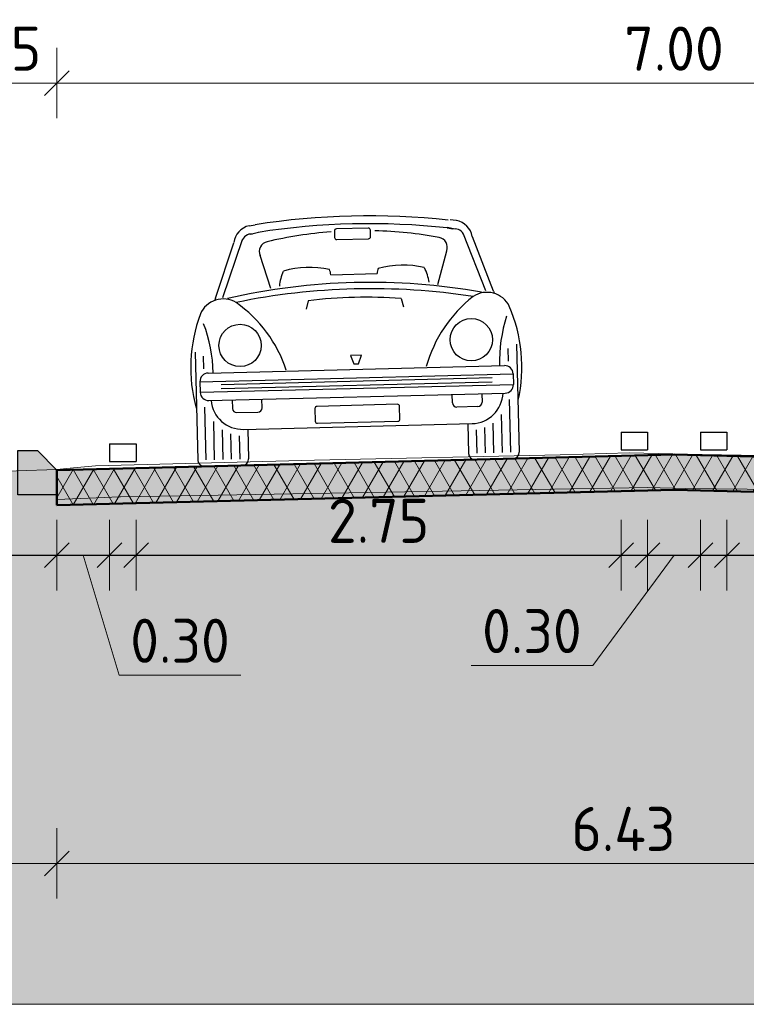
# Model space of a CAD drawing. Header units: metres. Extents: x -54 to 109, y -117 to 84.
# Tile 3 of 256: x -35.31 to -31.19, y -115.17 to -109.59. Entities that reach past the tile are written whole.
import ezdxf

# ---------------------------------------------------------------- set-up
doc = ezdxf.new("R2010")
doc.units = ezdxf.units.M
doc.linetypes.add('AL-NAP_LIJN', pattern=[15.25, 12, -1.5, 0.25, -1.5])
doc.layers.get('Defpoints').update_dxf_attribs({"color": 151})
for name, color, linetype, lineweight in [('B-WE-GW-MAAIVELD-GD', 253, 'Continuous', 18), ('N-WE-VH-KANTOPSLUITING_TROTTOIRBAND_RWS-SD', 210, 'Continuous', 25), ('N-WE-VH-VERHARDING-GD', 252, 'Continuous', 50), ('N-WE-VH-VERHARDING_ASFALT_DEKLAAG-AD', 252, 'Continuous', 18), ('N-WE-VW-MARKERING-GD', 7, 'Continuous', 35), ('N-WE-VW-MARKERING-S', 7, 'Continuous', 25), ('X-XX-AL-AANKLEDING-SD', 7, 'Continuous', 25), ('X-XX-AL-M', 7, 'Continuous', 18), ('X-XX-AL-NAP-GD', 7, 'AL-NAP_LIJN', 25), ('X-XX-AL_BINDEND-M', 10, 'Continuous', 18)]:
    doc.layers.add(name, color=color, linetype=linetype, lineweight=lineweight)
doc.layers.add('N-WE-GW-GROND_ZAND_DRAINEERZAND-V', color=7, linetype='Continuous', lineweight=18, true_color=0xf6e8be)
doc.layers.add('N-WE-GW-GROND_ZAND_FUNDERINGSZAND-V', color=7, linetype='Continuous', lineweight=18, true_color=0xf8ed6b)
doc.styles.add('NLCS-ISO-M100-T25', font='NLCS-ISO.ttf', dxfattribs={"height": 0.25})
doc.dimstyles.new('NLCS-M100-T25-SCHRAP_L2_H2', dxfattribs={"dimscale": 0.1, "dimtxt": 2.5, "dimasz": 1.4, "dimexe": 2, "dimexo": 2, "dimgap": 0.7, "dimtad": 1, "dimzin": 0, "dimdsep": 46, "dimtxsty": 'NLCS-ISO-M100-T25', "dimblk": 'OBLIQUE', "dimcen": 0, "dimdle": 2, "dimclrd": 256, "dimclre": 256, "dimclrt": 256, "dimazin": 0, "dimtfac": 1, "dimtdec": 3, "dimtofl": 0, "dimtmove": 0, "dimatfit": 3, "dimldrblk": 'OBLIQUE', "dimfxl": 2, "dimfxlon": 1, "dimtfillclr": 256, "dimtolj": 1, "dimtzin": 0, "dimlwd": -1, "dimlwe": -1, "dimarcsym": 0})

# ---------------------------------------------------------------- blocks, each defined once
blk = doc.blocks.new('VW-MARKERING_015')
at = {"layer": 'N-WE-VW-MARKERING-S'}
for p, q in [((-0.075, 0.1), (0.075, 0.1)), ((-0.075, 0.1), (-0.075, 0)), ((0.075, 0.1), (0.075, 0)), ((-0.075, 0), (0.075, 0))]:
    blk.add_line(p, q, dxfattribs=at)
blk = doc.blocks.new('_Oblique')
at = {"color": 0, "linetype": 'ByBlock', "lineweight": -2}
blk.add_line((-0.5, -0.5), (0.5, 0.5), dxfattribs=at)
blk = doc.blocks.new('*D305')
at = {"layer": 'Defpoints', "color": 0, "transparency": 16777216}
for p in [(-35.0976, -112.1416), (-34.7976, -112.1341), (-34.7976, -112.6244)]:
    blk.add_point(p, dxfattribs=at)
at = {"layer": 'X-XX-AL_BINDEND-M', "transparency": 16777216}
for p, q in [((-35.0976, -112.4244), (-35.0976, -112.8244)), ((-34.7976, -112.4244), (-34.7976, -112.8244)), ((-35.2976, -112.6244), (-34.5976, -112.6244)), ((-34.9476, -112.6244), (-34.7436, -113.3044)), ((-34.7436, -113.3044), (-34.0536, -113.3044))]:
    blk.add_line(p, q, dxfattribs=at)
at = {"layer": 'X-XX-AL_BINDEND-M', "transparency": 16777216, "xscale": 0.14, "yscale": 0.14, "zscale": 0.14, "rotation": 180}
blk.add_blockref('_Oblique', (-35.0976, -112.6244), dxfattribs=at)
at = {"layer": 'X-XX-AL_BINDEND-M', "transparency": 16777216, "xscale": 0.14, "yscale": 0.14, "zscale": 0.14}
blk.add_blockref('_Oblique', (-34.7976, -112.6244), dxfattribs=at)
at = {"layer": 'X-XX-AL_BINDEND-M', "transparency": 16777216, "insert": (-34.3986, -113.1094), "char_height": 0.25, "attachment_point": 5, "style": 'NLCS-ISO-M100-T25'}
blk.add_mtext('\\A1;0.30', dxfattribs=at)
blk = doc.blocks.new('*D306')
at = {"layer": 'Defpoints', "color": 0, "transparency": 16777216}
for p in [(-31.8976, -112.0616), (-34.6476, -112.1303), (-31.8976, -112.6244)]:
    blk.add_point(p, dxfattribs=at)
at = {"layer": 'X-XX-AL_BINDEND-M', "transparency": 16777216}
for p, q in [((-34.6476, -112.4244), (-34.6476, -112.8244)), ((-31.8976, -112.4244), (-31.8976, -112.8244)), ((-34.8476, -112.6244), (-31.6976, -112.6244))]:
    blk.add_line(p, q, dxfattribs=at)
at = {"layer": 'X-XX-AL_BINDEND-M', "transparency": 16777216, "xscale": 0.14, "yscale": 0.14, "zscale": 0.14, "rotation": 180}
blk.add_blockref('_Oblique', (-34.6476, -112.6244), dxfattribs=at)
at = {"layer": 'X-XX-AL_BINDEND-M', "transparency": 16777216, "xscale": 0.14, "yscale": 0.14, "zscale": 0.14}
blk.add_blockref('_Oblique', (-31.8976, -112.6244), dxfattribs=at)
at = {"layer": 'X-XX-AL_BINDEND-M', "transparency": 16777216, "insert": (-33.2726, -112.4294), "char_height": 0.25, "attachment_point": 5, "style": 'NLCS-ISO-M100-T25'}
blk.add_mtext('\\A1;2.75', dxfattribs=at)
blk = doc.blocks.new('*D307')
at = {"layer": 'Defpoints', "color": 0, "transparency": 16777216}
for p in [(-31.4476, -111.7873), (-31.7476, -112.0578), (-31.4476, -112.6244)]:
    blk.add_point(p, dxfattribs=at)
at = {"layer": 'X-XX-AL_BINDEND-M', "transparency": 16777216}
for p, q in [((-31.7476, -112.4244), (-31.7476, -112.8244)), ((-31.4476, -112.4244), (-31.4476, -112.8244)), ((-31.5976, -112.6244), (-32.0589, -113.2495)), ((-31.9476, -112.6244), (-31.2476, -112.6244)), ((-32.0589, -113.2495), (-32.7489, -113.2495))]:
    blk.add_line(p, q, dxfattribs=at)
at = {"layer": 'X-XX-AL_BINDEND-M', "transparency": 16777216, "xscale": 0.14, "yscale": 0.14, "zscale": 0.14, "rotation": 180}
blk.add_blockref('_Oblique', (-31.7476, -112.6244), dxfattribs=at)
at = {"layer": 'X-XX-AL_BINDEND-M', "transparency": 16777216, "xscale": 0.14, "yscale": 0.14, "zscale": 0.14}
blk.add_blockref('_Oblique', (-31.4476, -112.6244), dxfattribs=at)
at = {"layer": 'X-XX-AL_BINDEND-M', "transparency": 16777216, "insert": (-32.4039, -113.0545), "char_height": 0.25, "attachment_point": 5, "style": 'NLCS-ISO-M100-T25'}
blk.add_mtext('\\A1;0.30', dxfattribs=at)
blk = doc.blocks.new('*D308')
at = {"layer": 'Defpoints', "color": 0, "transparency": 16777216}
for p in [(-31.2976, -112.0443), (-28.5476, -112.1303), (-28.5476, -112.6244)]:
    blk.add_point(p, dxfattribs=at)
at = {"layer": 'X-XX-AL_BINDEND-M', "transparency": 16777216}
for p, q in [((-31.2976, -112.4244), (-31.2976, -112.8244)), ((-28.5476, -112.4244), (-28.5476, -112.8244)), ((-31.4976, -112.6244), (-28.3476, -112.6244))]:
    blk.add_line(p, q, dxfattribs=at)
at = {"layer": 'X-XX-AL_BINDEND-M', "transparency": 16777216, "xscale": 0.14, "yscale": 0.14, "zscale": 0.14, "rotation": 180}
blk.add_blockref('_Oblique', (-31.2976, -112.6244), dxfattribs=at)
at = {"layer": 'X-XX-AL_BINDEND-M', "transparency": 16777216, "xscale": 0.14, "yscale": 0.14, "zscale": 0.14}
blk.add_blockref('_Oblique', (-28.5476, -112.6244), dxfattribs=at)
at = {"layer": 'X-XX-AL_BINDEND-M', "transparency": 16777216, "insert": (-29.9226, -112.4294), "char_height": 0.25, "attachment_point": 5, "style": 'NLCS-ISO-M100-T25'}
blk.add_mtext('\\A1;2.75', dxfattribs=at)
blk = doc.blocks.new('*D310')
at = {"layer": 'Defpoints', "color": 0, "transparency": 16777216}
for p in [(-35.0976, -109.9479), (-35.0976, -111.9673), (-28.0976, -111.9673)]:
    blk.add_point(p, dxfattribs=at)
at = {"layer": 'X-XX-AL_BINDEND-M', "transparency": 16777216}
for p, q in [((-35.0976, -110.1479), (-35.0976, -109.7479)), ((-28.0976, -110.1479), (-28.0976, -109.7479)), ((-27.8976, -109.9479), (-35.2976, -109.9479))]:
    blk.add_line(p, q, dxfattribs=at)
at = {"layer": 'X-XX-AL_BINDEND-M', "transparency": 16777216, "xscale": 0.14, "yscale": 0.14, "zscale": 0.14, "rotation": 180}
blk.add_blockref('_Oblique', (-35.0976, -109.9479), dxfattribs=at)
at = {"layer": 'X-XX-AL_BINDEND-M', "transparency": 16777216, "xscale": 0.14, "yscale": 0.14, "zscale": 0.14}
blk.add_blockref('_Oblique', (-28.0976, -109.9479), dxfattribs=at)
at = {"layer": 'X-XX-AL_BINDEND-M', "transparency": 16777216, "insert": (-31.5976, -109.7529), "char_height": 0.25, "attachment_point": 5, "style": 'NLCS-ISO-M100-T25'}
blk.add_mtext('\\A1;7.00', dxfattribs=at)
blk = doc.blocks.new('*D311')
at = {"layer": 'Defpoints', "color": 0, "transparency": 16777216}
for p in [(-35.8476, -109.9479), (-35.0976, -111.9874), (-35.8476, -112.1416)]:
    blk.add_point(p, dxfattribs=at)
at = {"layer": 'X-XX-AL-M', "transparency": 16777216}
for p, q in [((-35.8476, -110.1479), (-35.8476, -109.7479)), ((-35.0976, -110.1479), (-35.0976, -109.7479)), ((-34.8976, -109.9479), (-36.0476, -109.9479))]:
    blk.add_line(p, q, dxfattribs=at)
at = {"layer": 'X-XX-AL-M', "transparency": 16777216, "xscale": 0.14, "yscale": 0.14, "zscale": 0.14, "rotation": 180}
blk.add_blockref('_Oblique', (-35.8476, -109.9479), dxfattribs=at)
at = {"layer": 'X-XX-AL-M', "transparency": 16777216, "xscale": 0.14, "yscale": 0.14, "zscale": 0.14}
blk.add_blockref('_Oblique', (-35.0976, -109.9479), dxfattribs=at)
at = {"layer": 'X-XX-AL-M', "transparency": 16777216, "insert": (-35.4726, -109.7529), "char_height": 0.25, "attachment_point": 5, "style": 'NLCS-ISO-M100-T25'}
blk.add_mtext('\\A1;0.75', dxfattribs=at)
blk = doc.blocks.new('*D328')
at = {"layer": 'B-WE-GW-MAAIVELD-GD', "transparency": 16777216}
for p, q in [((-35.0976, -114.1713), (-35.0976, -114.5713)), ((-28.6724, -114.1713), (-28.6724, -114.5713)), ((-35.2976, -114.3713), (-28.4724, -114.3713))]:
    blk.add_line(p, q, dxfattribs=at)
at = {"layer": 'Defpoints', "color": 0, "transparency": 16777216}
for p in [(-28.6724, -112.2899), (-35.0976, -112.3416), (-28.6724, -114.3713)]:
    blk.add_point(p, dxfattribs=at)
at = {"layer": 'B-WE-GW-MAAIVELD-GD', "transparency": 16777216, "xscale": 0.14, "yscale": 0.14, "zscale": 0.14}
for p, rotation in [((-35.0976, -114.3713), 179.9999999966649), ((-28.6724, -114.3713), 359.9999999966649)]:
    blk.add_blockref('_Oblique', p, dxfattribs=dict(at, rotation=rotation))
at = {"layer": 'B-WE-GW-MAAIVELD-GD', "transparency": 16777216, "insert": (-31.885, -114.1763), "char_height": 0.25, "attachment_point": 5, "rotation": 360, "style": 'NLCS-ISO-M100-T25'}
blk.add_mtext('\\A1;6.43', dxfattribs=at)
blk = doc.blocks.new('*D353')
at = {"layer": 'B-WE-GW-MAAIVELD-GD', "transparency": 16777216}
for p, q in [((-36.9236, -114.1713), (-36.9236, -114.5713)), ((-35.0976, -114.1713), (-35.0976, -114.5713)), ((-34.8976, -114.3713), (-37.1236, -114.3713))]:
    blk.add_line(p, q, dxfattribs=at)
at = {"layer": 'Defpoints', "color": 0, "transparency": 16777216}
for p in [(-36.9236, -112.3497), (-35.0976, -112.3416), (-36.9236, -114.3713)]:
    blk.add_point(p, dxfattribs=at)
at = {"layer": 'B-WE-GW-MAAIVELD-GD', "transparency": 16777216, "xscale": 0.14, "yscale": 0.14, "zscale": 0.14}
for p, rotation in [((-36.9236, -114.3713), 179.9999999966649), ((-35.0976, -114.3713), 359.9999999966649)]:
    blk.add_blockref('_Oblique', p, dxfattribs=dict(at, rotation=rotation))
at = {"layer": 'B-WE-GW-MAAIVELD-GD', "transparency": 16777216, "insert": (-36.0106, -114.1763), "char_height": 0.25, "attachment_point": 5, "rotation": 360, "style": 'NLCS-ISO-M100-T25'}
blk.add_mtext('\\A1;1.83', dxfattribs=at)
blk = doc.blocks.new('SVH-KANTOPSLUITING_RWS_110 220X250-D')
h = blk.add_hatch(color=254)
h.dxf.hatch_style = 1
h.paths.add_polyline_path([(0, 0), (-0.11, 0), (-0.22, -0.11), (-0.22, -0.25), (0, -0.25)])
at = {"flags": 128}
blk.add_lwpolyline([(-0.22, -0.25), (0, -0.25), (0, 0), (-0.11, 0), (-0.22, -0.11)], close=True, dxfattribs=at)
blk = doc.blocks.new('SAL-AANKLEDING_AUTO1_VOORAANZICHT-D')
for p, q in [((-0.5876, 1.3569), (-0.5536, 1.3618)), ((0.5876, 1.3569), (0.5536, 1.3618)), ((-0.5803, 1.3093), (-0.5348, 1.3187)), ((0.5341, 1.3169), (0.5662, 1.3111)), ((0.5803, 1.3093), (0.5348, 1.3187)), ((-0.788, 0.9516), (-0.6767, 1.2627)), ((-0.7458, 0.9537), (-0.6266, 1.2794)), ((0.7458, 0.9537), (0.6266, 1.2794)), ((0.788, 0.9516), (0.6767, 1.2627)), ((-0.474, 0.9976), (-0.5291, 1.1871)), ((0.474, 0.9976), (0.5291, 1.1871)), ((-0.132, 1.068), (0.132, 1.068)), ((-0.788, 0.9515), (-0.7925, 0.9394)), ((0.788, 0.9515), (0.7924, 0.9396)), ((-0.264, 0.924), (-0.276, 0.876)), ((0.264, 0.924), (0.276, 0.876)), ((-0.912, 0.648), (-0.912, 0.036)), ((-0.864, 0.552), (-0.864, 0.624)), ((0.864, 0.552), (0.864, 0.624)), ((0.912, 0.648), (0.912, 0.036)), ((0.0308, 0.607), (-0.031, 0.607)), ((-0.031, 0.607), (-0.0133, 0.5598)), ((-0.0133, 0.5598), (0.0132, 0.5598)), ((0.0132, 0.5598), (0.0308, 0.607)), ((-0.84, 0.528), (0.84, 0.528)), ((-0.888, 0.48), (-0.888, 0.42)), ((-0.888, 0.48), (0.888, 0.48)), ((-0.768, 0.462), (0.768, 0.462)), ((0.888, 0.48), (0.888, 0.42)), ((-0.888, 0.42), (0.888, 0.42)), ((-0.768, 0.4388), (0.768, 0.4388)), ((-0.864, 0.036), (-0.864, 0.336)), ((-0.84, 0.372), (0.84, 0.372)), ((-0.708, 0.372), (-0.708, 0.324)), ((-0.54, 0.324), (-0.54, 0.372)), ((0.54, 0.324), (0.54, 0.372)), ((0.708, 0.372), (0.708, 0.324)), ((0.864, 0.036), (0.864, 0.336)), ((-0.684, 0.3), (-0.564, 0.3)), ((-0.24, 0.312), (-0.24, 0.24)), ((0.228, 0.324), (-0.228, 0.324)), ((0.24, 0.24), (0.24, 0.312)), ((0.684, 0.3), (0.564, 0.3)), ((-0.816, 0.036), (-0.816, 0.252)), ((-0.228, 0.228), (0.228, 0.228)), ((0.816, 0.036), (0.816, 0.252)), ((-0.768, 0.036), (-0.768, 0.204)), ((-0.72, 0.036), (-0.72, 0.18)), ((-0.672, 0.036), (-0.672, 0.168)), ((-0.648, 0.204), (0.648, 0.204)), ((-0.624, 0.204), (-0.624, 0.036)), ((0.624, 0.204), (0.624, 0.036)), ((0.672, 0.036), (0.672, 0.168)), ((0.72, 0.036), (0.72, 0.18)), ((0.768, 0.036), (0.768, 0.204)), ((-0.66, 0), (-0.876, 0)), ((0.66, 0), (0.876, 0))]:
    blk.add_line(p, q)
blk.add_lwpolyline([(-0.0928, 1.2663), (0.0872, 1.2663, 0.414214), (0.0992, 1.2783), (0.0992, 1.3143, 0.414214), (0.0872, 1.3263), (-0.0928, 1.3263, 0.414214), (-0.1048, 1.3143), (-0.1048, 1.2783, 0.414214)], format="xyb", close=True)
for centre in [(-0.6556, 0.6797), (0.6556, 0.6797)]:
    blk.add_circle(centre, 0.12)
for centre, radius, start, end in [((-0.0087, -2.7425), 4.1401, 82.3594, 97.5551), ((-0.5656, 1.2479), 0.1114, 101.548, 171.8699), ((-0.0087, -2.7478), 4.1004, 82.3788, 97.4119), ((0.5656, 1.2479), 0.1114, 8.1301, 78.452), ((-0.5773, 1.2547), 0.0552, 82.0304, 163.426), ((-0.0026, -1.0475), 2.3616, 92.9501, 101.8598), ((0.0026, -1.0475), 2.3616, 78.1402, 87.0499), ((0.5773, 1.2547), 0.0552, 16.574, 97.9696), ((-0.477, 1.2082), 0.0562, 101.0535, 201.9614), ((0.477, 1.2082), 0.0562, 338.0386, 78.9465), ((-0.1664, 0.9811), 0.2597, 154.2873, 173.3573), ((-0.2651, 0.5777), 0.5347, 76.2947, 104.5811), ((-0.195, 1.0697), 0.063, 358.49, 25.7848), ((0.195, 1.0697), 0.063, 154.2152, 181.51), ((0.2651, 0.5777), 0.5347, 75.4189, 103.7053), ((0.1664, 0.9811), 0.2597, 6.6427, 25.7127), ((0, -2.616), 3.636, 78.5788, 101.4212), ((0, -2.8092), 3.7932, 79.7957, 100.2043), ((-0.7478, 0.8049), 0.1412, 57.5288, 155.2503), ((-1.1252, 0.3126), 0.761, 16.8813, 53.455), ((0, -1.974), 2.91, 84.7949, 95.2051), ((1.1252, 0.3126), 0.761, 126.545, 163.1187), ((0.7478, 0.8049), 0.1412, 24.7497, 122.4712), ((-0.0624, 0.5386), 0.8763, 158.1986, 193.7777), ((0.0624, 0.5386), 0.8763, 346.2223, 21.8014), ((-1.7048, 0.5207), 0.8935, 0.4962, 18.785), ((1.7048, 0.5207), 0.8935, 161.215, 179.5038), ((-0.84, 0.48), 0.048, 90, 180), ((0.84, 0.48), 0.048, 0, 90), ((-0.84, 0.42), 0.048, 180, 270), ((0.84, 0.42), 0.048, 270, 0), ((-0.648, 0.3844), 0.1804, 183.9499, 270), ((0.648, 0.3844), 0.1804, 270, 356.0501), ((-0.684, 0.324), 0.024, 180, 270), ((-0.564, 0.324), 0.024, 270, 0), ((-0.228, 0.312), 0.012, 90, 180), ((0.228, 0.312), 0.012, 0, 90), ((0.564, 0.324), 0.024, 180, 270), ((0.684, 0.324), 0.024, 270, 0), ((-0.228, 0.24), 0.012, 180, 270), ((0.228, 0.24), 0.012, 270, 0), ((-0.876, 0.036), 0.036, 180, 270), ((-0.66, 0.036), 0.036, 270, 0), ((0.66, 0.036), 0.036, 180, 270), ((0.876, 0.036), 0.036, 270, 0)]:
    blk.add_arc(centre, radius, start, end)

msp = doc.modelspace()

# ---------------------------------------------------------------- hatches: boundary and pattern name
at = {"layer": 'N-WE-GW-GROND_ZAND_DRAINEERZAND-V'}
h = msp.add_hatch(color=256, dxfattribs=at)
h.dxf.hatch_style = 1
h.paths.add_polyline_path([(-35.0976, -112.3416), (-34.7226, -112.3322), (-31.8226, -112.2597), (-31.5976, -112.2541), (-31.3726, -112.2597), (-28.4726, -112.3322), (-28.0976, -112.3416), (-28.0976, -112.1416), (-28.4726, -112.1322), (-31.3726, -112.0597), (-31.5976, -112.0541), (-31.8226, -112.0597), (-34.7226, -112.1322), (-35.0976, -112.1416)])
at = {"layer": 'N-WE-GW-GROND_ZAND_FUNDERINGSZAND-V'}
h = msp.add_hatch(color=256, dxfattribs=at)
h.dxf.hatch_style = 1
h.paths.add_polyline_path([(-28.0976, -112.1719), (-28.0976, -112.3416), (-28.4726, -112.3322), (-31.5976, -112.2541), (-35.0976, -112.3416), (-35.0976, -112.3089), (-35.0976, -112.1392), (-35.3256, -112.1465), (-35.8476, -112.1636), (-35.8476, -112.3416), (-38.2447, -112.4015), (-39.0575, -112.4275), (-39.3137, -112.4382), (-39.3137, -112.4282), (-39.4478, -112.4316), (-39.4478, -112.3804), (-39.4961, -112.4146), (-39.9815, -112.3578), (-40.0832, -112.3636), (-40.1179, -112.3936), (-51.3914, -112.3936), (-51.3914, -115.1703), (-11.3914, -115.1703), (-11.3914, -112.8703), (-14.9365, -112.8845), (-15.4164, -113.3538), (-16.6007, -114.4403), (-17.4415, -114.4687), (-17.4656, -114.4707), (-17.5255, -114.4268), (-19.5282, -112.8182), (-19.8608, -112.7616), (-21.9641, -112.3903), (-21.9641, -112.5403), (-22.0973, -112.5129), (-22.2174, -112.4846), (-23.4527, -112.4536), (-24.1122, -112.4544), (-24.2136, -112.4887), (-24.2746, -112.5174), (-24.2746, -112.3674)])
at = {"layer": 'N-WE-VH-VERHARDING_ASFALT_DEKLAAG-AD', "linetype": 'Continuous', "lineweight": 18}
h = msp.add_hatch(dxfattribs=at)
h.set_pattern_fill('AVH-ASFALT', color=252, scale=0.1, style=0, pattern_type=2)
h.set_pattern_definition([(60, (-46.72485, -26.23907), (-0.08660254, 0.05), []), (120, (-46.72485, -26.23907), (-0.08660254, -0.05), [])])
h.paths.add_polyline_path([(-35.0976, -112.3416), (-34.7226, -112.3322), (-31.8226, -112.2597), (-31.5976, -112.2541), (-31.3726, -112.2597), (-28.4726, -112.3322), (-28.0976, -112.3416), (-28.0976, -112.1416), (-28.4726, -112.1322), (-31.3726, -112.0597), (-31.5976, -112.0541), (-31.8226, -112.0597), (-34.7226, -112.1322), (-35.0976, -112.1416)])

# ---------------------------------------------------------------- linework, layer by layer
at = {"layer": 'B-WE-GW-MAAIVELD-GD', "color": 253, "linetype": 'Continuous', "lineweight": 18}
msp.add_lwpolyline([(-39.9815, -112.3578), (-39.4961, -112.4146), (-39.3273, -112.295), (-39.3137, -112.2882), (-39.0575, -112.2775), (-37.108, -112.2151), (-36.9494, -112.2018), (-36.9236, -112.1989), (-35.3256, -112.1465), (-35.0979, -112.1393), (-35.0028, -112.1293), (-34.8784, -112.118), (-33.6357, -112.0856), (-32.2442, -112.0557), (-31.8531, -112.0449), (-31.4379, -112.0534), (-30.5544, -112.0688), (-28.8668, -112.11), (-28.7171, -112.1312), (-28.6733, -112.1395), (-28.319, -112.1606), (-24.2746, -112.3674)], dxfattribs=at)
at = {"layer": 'B-WE-GW-MAAIVELD-GD'}
msp.add_lwpolyline([(-35.0976, -112.1589), (-35.0976, -112.3089), (-34.7404, -112.2935), (-34.7355, -112.2932), (-34.2876, -112.2855), (-31.7456, -112.2412), (-31.5342, -112.2459), (-28.7233, -112.2773), (-28.722, -112.2773), (-28.6724, -112.2899), (-28.6724, -112.1399)], dxfattribs=at)
at = {"layer": 'N-WE-GW-GROND_ZAND_FUNDERINGSZAND-V', "flags": 128}
msp.add_lwpolyline([(-51.3914, -112.3936), (-51.3914, -115.1703), (-11.3914, -115.1703), (-11.3914, -112.8703)], dxfattribs=at)
at = {"layer": 'N-WE-VH-VERHARDING-GD', "flags": 128}
msp.add_lwpolyline([(-35.0976, -112.3416), (-34.7226, -112.3322), (-31.8226, -112.2597), (-31.5976, -112.2541), (-31.3726, -112.2597), (-28.4726, -112.3322), (-28.0976, -112.3416), (-28.0976, -112.1416), (-28.4726, -112.1322), (-31.3726, -112.0597), (-31.5976, -112.0541), (-31.8226, -112.0597), (-34.7226, -112.1322), (-35.0976, -112.1416)], close=True, dxfattribs=at)
at = {"layer": 'X-XX-AL-NAP-GD'}
msp.add_line((-51.3914, -112.6252), (-11.3914, -112.6252), dxfattribs=at)

# ---------------------------------------------------------------- block references
at = {"layer": 'N-WE-VH-KANTOPSLUITING_TROTTOIRBAND_RWS-SD', "xscale": -1}
msp.add_blockref('SVH-KANTOPSLUITING_RWS_110 220X250-D', (-35.3176, -112.0316), dxfattribs=at)
at = {"layer": 'N-WE-VW-MARKERING-GD'}
for p in [(-31.8226, -112.027), (-31.3726, -112.027), (-34.7226, -112.0929)]:
    msp.add_blockref('VW-MARKERING_015', p, dxfattribs=at)
at = {"layer": 'X-XX-AL-AANKLEDING-SD', "rotation": 1.432096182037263}
msp.add_blockref('SAL-AANKLEDING_AUTO1_VOORAANZICHT-D', (-33.3858, -112.0988), dxfattribs=at)

# ---------------------------------------------------------------- dimensions: what is measured, and where the dimension line sits
at = {"layer": 'B-WE-GW-MAAIVELD-GD'}
for base, p2, picture, middle in [((-28.6724, -114.3713), (-28.6724, -112.2899), '*D328', (-31.885, -114.1763)), ((-36.9236, -114.3713), (-36.9236, -112.3497), '*D353', (-36.0106, -114.1763))]:
    dim = msp.add_linear_dim(base=base, p1=(-35.0976, -112.3416), p2=p2, angle=360, dimstyle='NLCS-M100-T25-SCHRAP_L2_H2', override={"dimtmove": 1}, dxfattribs=at)
    dim.commit()
    dim.dimension.update_dxf_attribs({"geometry": picture, "text_midpoint": middle})
at = {"layer": 'X-XX-AL-M'}
dim = msp.add_linear_dim(base=(-35.8476, -109.9479), p1=(-35.0976, -111.9874), p2=(-35.8476, -112.1416), dimstyle='NLCS-M100-T25-SCHRAP_L2_H2', override={"dimtmove": 1}, dxfattribs=at)
dim.commit()
dim.dimension.update_dxf_attribs({"geometry": '*D311', "text_midpoint": (-35.4726, -109.7529)})
at = {"layer": 'X-XX-AL_BINDEND-M'}
for base, p1, p2, picture, middle in [((-35.0976, -109.9479), (-28.0976, -111.9673), (-35.0976, -111.9673), '*D310', (-31.5976, -109.7529)), ((-31.8976, -112.6244), (-34.6476, -112.1303), (-31.8976, -112.0616), '*D306', (-33.2726, -112.4294)), ((-28.5476, -112.6244), (-31.2976, -112.0443), (-28.5476, -112.1303), '*D308', (-29.9226, -112.4294)), ((-34.7976, -112.6244), (-35.0976, -112.1416), (-34.7976, -112.1341), '*D305', (-34.6736, -113.1094))]:
    dim = msp.add_linear_dim(base=base, p1=p1, p2=p2, dimstyle='NLCS-M100-T25-SCHRAP_L2_H2', override={"dimtmove": 1}, dxfattribs=at)
    dim.commit()
    dim.dimension.update_dxf_attribs({"geometry": picture, "text_midpoint": middle})
dim = msp.add_linear_dim(base=(-31.4476, -112.6244), p1=(-31.7476, -112.0578), p2=(-31.4476, -111.7873), dimstyle='NLCS-M100-T25-SCHRAP_L2_H2', override={"dimtmove": 1}, dxfattribs=at)
dim.commit()
dim.dimension.update_dxf_attribs({"geometry": '*D307', "text_midpoint": (-32.1289, -113.2495), "dimtype": 160})

doc.saveas('drawing.dxf')
